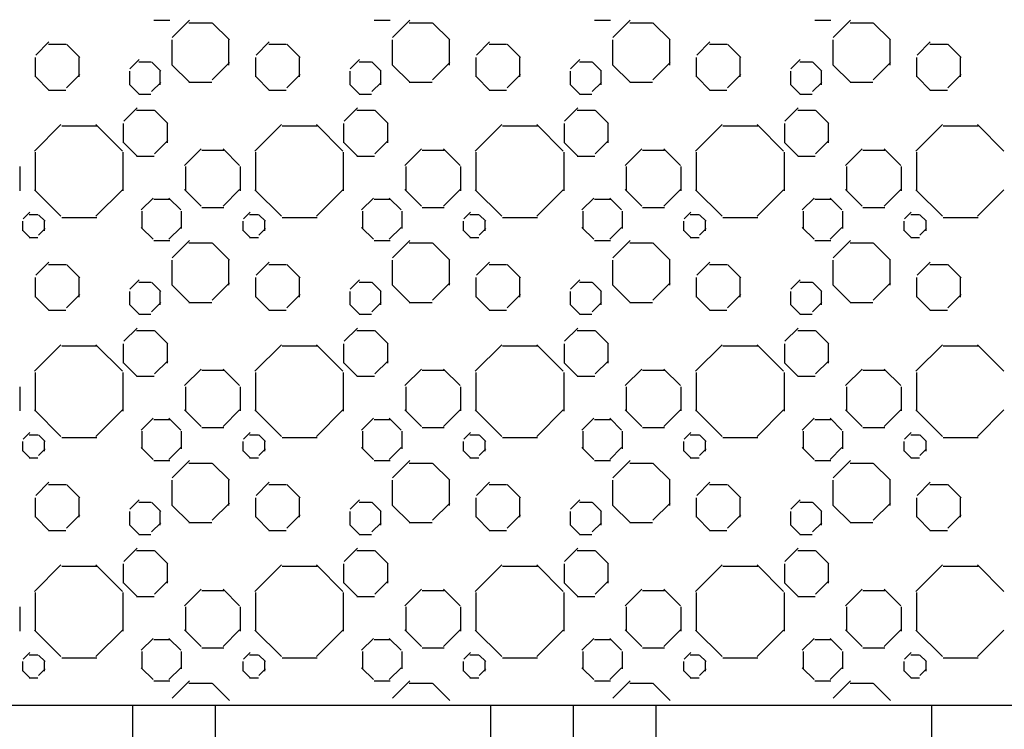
# Model space of a CAD drawing. Header units: inches. Extents: x 1837 to 2195, y 8687 to 9001.
# Tile 5 of 11: x 1931.68 to 1942.85, y 8807.4 to 8815.46. Entities that reach past the tile are written whole.
import ezdxf

# ---------------------------------------------------------------- set-up
doc = ezdxf.new("R2010")
doc.units = ezdxf.units.IN
doc.header["$MEASUREMENT"] = 0
for name, color, linetype in [('S-DETL-LW07-PATT', 2, 'CONTINUOUS'), ('S-DETL-LW20', 1, 'CONTINUOUS'), ('S-DETL-PATT', 15, 'CONTINUOUS')]:
    doc.layers.add(name, color=color, linetype=linetype)

msp = doc.modelspace()

# ---------------------------------------------------------------- hatches: boundary and pattern name
at = {"layer": 'S-DETL-PATT'}
h = msp.add_hatch(dxfattribs=at)
h.set_pattern_fill('EARTH', color=256, scale=10, style=0)
h.set_pattern_definition([(0, (6821.7125, 1134.5486), (2.5, 2.5), [2.5, -2.5]), (0, (6821.7125, 1135.486), (2.5, 2.5), [2.5, -2.5]), (0, (6821.7125, 1136.4236), (2.5, 2.5), [2.5, -2.5]), (90, (6822.025, 1136.736), (-2.5, 2.5), [2.5, -2.5]), (90, (6822.9625, 1136.736), (-2.5, 2.5), [2.5, -2.5]), (90, (6823.9, 1136.736), (-2.5, 2.5), [2.5, -2.5])])
h.paths.add_polyline_path([(2013.584, 8824.273), (1946.057, 8824.273), (1945.12, 8807.672), (1932.31, 8807.672), (1932.31, 8775.576), (2007.31, 8775.576)])
h.paths.add_polyline_path([(1982.146, 8773.513), (1982.146, 8776.334), (1984.682, 8776.334), (1984.682, 8773.513)], flags=9)

# ---------------------------------------------------------------- linework, layer by layer
at = {"layer": 'S-DETL-LW07-PATT'}
for p, q in [((1933.203, 8815.45), (1933.382, 8815.45)), ((1933.41, 8815.253), (1933.606, 8815.449)), ((1933.601, 8815.422), (1933.859, 8815.422)), ((1934.06, 8815.226), (1933.864, 8815.422)), ((1935.703, 8815.45), (1935.882, 8815.45)), ((1935.91, 8815.253), (1936.106, 8815.449)), ((1936.101, 8815.422), (1936.359, 8815.422)), ((1936.56, 8815.226), (1936.364, 8815.422)), ((1938.203, 8815.45), (1938.382, 8815.45)), ((1938.41, 8815.253), (1938.606, 8815.449)), ((1938.601, 8815.422), (1938.859, 8815.422)), ((1939.06, 8815.226), (1938.864, 8815.422)), ((1940.703, 8815.45), (1940.882, 8815.45)), ((1940.91, 8815.253), (1941.106, 8815.449)), ((1941.101, 8815.422), (1941.359, 8815.422)), ((1941.56, 8815.226), (1941.364, 8815.422)), ((1931.862, 8815.054), (1932.012, 8815.204)), ((1932.007, 8815.177), (1932.205, 8815.177)), ((1932.362, 8815.026), (1932.211, 8815.177)), ((1933.405, 8815.226), (1933.405, 8814.941)), ((1934.055, 8814.941), (1934.055, 8815.226)), ((1934.362, 8815.054), (1934.512, 8815.204)), ((1934.507, 8815.177), (1934.705, 8815.177)), ((1934.862, 8815.026), (1934.711, 8815.177)), ((1935.905, 8815.226), (1935.905, 8814.941)), ((1936.555, 8814.941), (1936.555, 8815.226)), ((1936.862, 8815.054), (1937.012, 8815.204)), ((1937.007, 8815.177), (1937.205, 8815.177)), ((1937.362, 8815.026), (1937.211, 8815.177)), ((1938.405, 8815.226), (1938.405, 8814.941)), ((1939.055, 8814.941), (1939.055, 8815.226)), ((1939.362, 8815.054), (1939.512, 8815.204)), ((1939.507, 8815.177), (1939.705, 8815.177)), ((1939.862, 8815.026), (1939.711, 8815.177)), ((1940.905, 8815.226), (1940.905, 8814.941)), ((1941.555, 8814.941), (1941.555, 8815.226)), ((1941.862, 8815.054), (1942.012, 8815.204)), ((1942.007, 8815.177), (1942.205, 8815.177)), ((1942.362, 8815.026), (1942.211, 8815.177)), ((1931.856, 8815.027), (1931.856, 8814.807)), ((1932.356, 8814.807), (1932.356, 8815.027)), ((1932.931, 8814.898), (1933.037, 8815.003)), ((1933.031, 8814.976), (1933.17, 8814.976)), ((1933.281, 8814.87), (1933.175, 8814.976)), ((1933.864, 8814.772), (1934.06, 8814.968)), ((1934.356, 8815.027), (1934.356, 8814.807)), ((1934.856, 8814.807), (1934.856, 8815.027)), ((1935.431, 8814.898), (1935.537, 8815.003)), ((1935.531, 8814.976), (1935.67, 8814.976)), ((1935.781, 8814.87), (1935.675, 8814.976)), ((1936.364, 8814.772), (1936.56, 8814.968)), ((1936.856, 8815.027), (1936.856, 8814.807)), ((1937.356, 8814.807), (1937.356, 8815.027)), ((1937.931, 8814.898), (1938.037, 8815.003)), ((1938.031, 8814.976), (1938.17, 8814.976)), ((1938.281, 8814.87), (1938.175, 8814.976)), ((1938.864, 8814.772), (1939.06, 8814.968)), ((1939.356, 8815.027), (1939.356, 8814.807)), ((1939.856, 8814.807), (1939.856, 8815.027)), ((1940.431, 8814.898), (1940.537, 8815.003)), ((1940.531, 8814.976), (1940.67, 8814.976)), ((1940.781, 8814.87), (1940.675, 8814.976)), ((1941.364, 8814.772), (1941.56, 8814.968)), ((1941.856, 8815.027), (1941.856, 8814.807)), ((1942.356, 8814.807), (1942.356, 8815.027)), ((1932.926, 8814.871), (1932.926, 8814.717)), ((1933.276, 8814.717), (1933.276, 8814.871)), ((1933.606, 8814.745), (1933.41, 8814.941)), ((1935.426, 8814.871), (1935.426, 8814.717)), ((1935.776, 8814.717), (1935.776, 8814.871)), ((1936.106, 8814.745), (1935.91, 8814.941)), ((1937.926, 8814.871), (1937.926, 8814.717)), ((1938.276, 8814.717), (1938.276, 8814.871)), ((1938.606, 8814.745), (1938.41, 8814.941)), ((1940.426, 8814.871), (1940.426, 8814.717)), ((1940.776, 8814.717), (1940.776, 8814.871)), ((1941.106, 8814.745), (1940.91, 8814.941)), ((1932.012, 8814.656), (1931.862, 8814.807)), ((1932.211, 8814.684), (1932.362, 8814.834)), ((1933.175, 8814.639), (1933.281, 8814.744)), ((1933.601, 8814.745), (1933.859, 8814.745)), ((1934.512, 8814.656), (1934.362, 8814.807)), ((1934.711, 8814.684), (1934.862, 8814.834)), ((1935.675, 8814.639), (1935.781, 8814.744)), ((1936.101, 8814.745), (1936.359, 8814.745)), ((1937.012, 8814.656), (1936.862, 8814.807)), ((1937.211, 8814.684), (1937.362, 8814.834)), ((1938.175, 8814.639), (1938.281, 8814.744)), ((1938.601, 8814.745), (1938.859, 8814.745)), ((1939.512, 8814.656), (1939.362, 8814.807)), ((1939.711, 8814.684), (1939.862, 8814.834)), ((1940.675, 8814.639), (1940.781, 8814.744)), ((1941.101, 8814.745), (1941.359, 8814.745)), ((1942.012, 8814.656), (1941.862, 8814.807)), ((1942.211, 8814.684), (1942.362, 8814.834)), ((1932.007, 8814.657), (1932.205, 8814.657)), ((1933.037, 8814.611), (1932.931, 8814.717)), ((1934.507, 8814.657), (1934.705, 8814.657)), ((1935.537, 8814.611), (1935.431, 8814.717)), ((1937.007, 8814.657), (1937.205, 8814.657)), ((1938.037, 8814.611), (1937.931, 8814.717)), ((1939.507, 8814.657), (1939.705, 8814.657)), ((1940.537, 8814.611), (1940.431, 8814.717)), ((1942.007, 8814.657), (1942.205, 8814.657)), ((1933.031, 8814.612), (1933.17, 8814.612)), ((1935.531, 8814.612), (1935.67, 8814.612)), ((1938.031, 8814.612), (1938.17, 8814.612)), ((1940.531, 8814.612), (1940.67, 8814.612)), ((1932.862, 8814.304), (1933.012, 8814.454)), ((1933.007, 8814.427), (1933.205, 8814.427)), ((1933.362, 8814.276), (1933.211, 8814.427)), ((1935.362, 8814.304), (1935.512, 8814.454)), ((1935.507, 8814.427), (1935.705, 8814.427)), ((1935.862, 8814.276), (1935.711, 8814.427)), ((1937.862, 8814.304), (1938.012, 8814.454)), ((1938.007, 8814.427), (1938.205, 8814.427)), ((1938.362, 8814.276), (1938.211, 8814.427)), ((1940.362, 8814.304), (1940.512, 8814.454)), ((1940.507, 8814.427), (1940.705, 8814.427)), ((1940.862, 8814.276), (1940.711, 8814.427)), ((1931.847, 8813.964), (1932.149, 8814.265)), ((1932.157, 8814.252), (1932.554, 8814.252)), ((1932.847, 8813.964), (1932.546, 8814.265)), ((1932.856, 8814.277), (1932.856, 8814.057)), ((1933.356, 8814.057), (1933.356, 8814.277)), ((1934.347, 8813.964), (1934.649, 8814.265)), ((1934.657, 8814.252), (1935.054, 8814.252)), ((1935.347, 8813.964), (1935.046, 8814.265)), ((1935.356, 8814.277), (1935.356, 8814.057)), ((1935.856, 8814.057), (1935.856, 8814.277)), ((1936.847, 8813.964), (1937.149, 8814.265)), ((1937.157, 8814.252), (1937.554, 8814.252)), ((1937.847, 8813.964), (1937.546, 8814.265)), ((1937.856, 8814.277), (1937.856, 8814.057)), ((1938.356, 8814.057), (1938.356, 8814.277)), ((1939.347, 8813.964), (1939.649, 8814.265)), ((1939.657, 8814.252), (1940.054, 8814.252)), ((1940.347, 8813.964), (1940.046, 8814.265)), ((1940.356, 8814.277), (1940.356, 8814.057)), ((1940.856, 8814.057), (1940.856, 8814.277)), ((1941.847, 8813.964), (1942.149, 8814.265)), ((1942.157, 8814.252), (1942.554, 8814.252)), ((1942.847, 8813.964), (1942.546, 8814.265)), ((1933.211, 8813.934), (1933.362, 8814.084)), ((1935.711, 8813.934), (1935.862, 8814.084)), ((1938.211, 8813.934), (1938.362, 8814.084)), ((1940.711, 8813.934), (1940.862, 8814.084)), ((1931.856, 8813.951), (1931.856, 8813.512)), ((1932.856, 8813.512), (1932.856, 8813.951)), ((1933.012, 8813.906), (1932.862, 8814.057)), ((1933.551, 8813.801), (1933.74, 8813.989)), ((1933.748, 8813.976), (1933.996, 8813.976)), ((1934.176, 8813.801), (1933.988, 8813.989)), ((1934.356, 8813.951), (1934.356, 8813.512)), ((1935.356, 8813.512), (1935.356, 8813.951)), ((1935.512, 8813.906), (1935.362, 8814.057)), ((1936.051, 8813.801), (1936.24, 8813.989)), ((1936.248, 8813.976), (1936.496, 8813.976)), ((1936.676, 8813.801), (1936.488, 8813.989)), ((1936.856, 8813.951), (1936.856, 8813.512)), ((1937.856, 8813.512), (1937.856, 8813.951)), ((1938.012, 8813.906), (1937.862, 8814.057)), ((1938.551, 8813.801), (1938.74, 8813.989)), ((1938.748, 8813.976), (1938.996, 8813.976)), ((1939.176, 8813.801), (1938.988, 8813.989)), ((1939.356, 8813.951), (1939.356, 8813.512)), ((1940.356, 8813.512), (1940.356, 8813.951)), ((1940.512, 8813.906), (1940.362, 8814.057)), ((1941.051, 8813.801), (1941.24, 8813.989)), ((1941.248, 8813.976), (1941.496, 8813.976)), ((1941.676, 8813.801), (1941.488, 8813.989)), ((1941.856, 8813.951), (1941.856, 8813.512)), ((1933.007, 8813.907), (1933.205, 8813.907)), ((1935.507, 8813.907), (1935.705, 8813.907)), ((1938.007, 8813.907), (1938.205, 8813.907)), ((1940.507, 8813.907), (1940.705, 8813.907)), ((1931.685, 8813.514), (1931.685, 8813.788)), ((1933.56, 8813.788), (1933.56, 8813.514)), ((1934.185, 8813.514), (1934.185, 8813.788)), ((1936.06, 8813.788), (1936.06, 8813.514)), ((1936.685, 8813.514), (1936.685, 8813.788)), ((1938.56, 8813.788), (1938.56, 8813.514)), ((1939.185, 8813.514), (1939.185, 8813.788)), ((1941.06, 8813.788), (1941.06, 8813.514)), ((1941.685, 8813.514), (1941.685, 8813.788)), ((1932.149, 8813.224), (1931.847, 8813.525)), ((1932.546, 8813.224), (1932.847, 8813.525)), ((1933.74, 8813.338), (1933.551, 8813.527)), ((1933.988, 8813.338), (1934.176, 8813.527)), ((1934.649, 8813.224), (1934.347, 8813.525)), ((1935.046, 8813.224), (1935.347, 8813.525)), ((1936.24, 8813.338), (1936.051, 8813.527)), ((1936.488, 8813.338), (1936.676, 8813.527)), ((1937.149, 8813.224), (1936.847, 8813.525)), ((1937.546, 8813.224), (1937.847, 8813.525)), ((1938.74, 8813.338), (1938.551, 8813.527)), ((1938.988, 8813.338), (1939.176, 8813.527)), ((1939.649, 8813.224), (1939.347, 8813.525)), ((1940.046, 8813.224), (1940.347, 8813.525)), ((1941.24, 8813.338), (1941.051, 8813.527)), ((1941.488, 8813.338), (1941.676, 8813.527)), ((1942.149, 8813.224), (1941.847, 8813.525)), ((1942.546, 8813.224), (1942.847, 8813.525)), ((1933.059, 8813.296), (1933.195, 8813.431)), ((1933.203, 8813.418), (1933.382, 8813.418)), ((1933.509, 8813.296), (1933.374, 8813.431)), ((1935.559, 8813.296), (1935.695, 8813.431)), ((1935.703, 8813.418), (1935.882, 8813.418)), ((1936.009, 8813.296), (1935.874, 8813.431)), ((1938.059, 8813.296), (1938.195, 8813.431)), ((1938.203, 8813.418), (1938.382, 8813.418)), ((1938.509, 8813.296), (1938.374, 8813.431)), ((1940.559, 8813.296), (1940.695, 8813.431)), ((1940.703, 8813.418), (1940.882, 8813.418)), ((1941.009, 8813.296), (1940.874, 8813.431)), ((1933.068, 8813.282), (1933.068, 8813.085)), ((1933.518, 8813.085), (1933.518, 8813.282)), ((1933.748, 8813.325), (1933.996, 8813.325)), ((1935.568, 8813.282), (1935.568, 8813.085)), ((1936.018, 8813.085), (1936.018, 8813.282)), ((1936.248, 8813.325), (1936.496, 8813.325)), ((1938.068, 8813.282), (1938.068, 8813.085)), ((1938.518, 8813.085), (1938.518, 8813.282)), ((1938.748, 8813.325), (1938.996, 8813.325)), ((1940.568, 8813.282), (1940.568, 8813.085)), ((1941.018, 8813.085), (1941.018, 8813.282)), ((1941.248, 8813.325), (1941.496, 8813.325)), ((1931.713, 8813.167), (1931.713, 8813.058)), ((1931.719, 8813.194), (1931.794, 8813.27)), ((1931.789, 8813.243), (1931.888, 8813.243)), ((1931.969, 8813.167), (1931.893, 8813.242)), ((1931.963, 8813.058), (1931.963, 8813.167)), ((1932.157, 8813.211), (1932.554, 8813.211)), ((1934.213, 8813.167), (1934.213, 8813.058)), ((1934.219, 8813.194), (1934.294, 8813.27)), ((1934.289, 8813.243), (1934.388, 8813.243)), ((1934.469, 8813.167), (1934.393, 8813.242)), ((1934.463, 8813.058), (1934.463, 8813.167)), ((1934.657, 8813.211), (1935.054, 8813.211)), ((1936.713, 8813.167), (1936.713, 8813.058)), ((1936.719, 8813.194), (1936.794, 8813.27)), ((1936.789, 8813.243), (1936.888, 8813.243)), ((1936.969, 8813.167), (1936.893, 8813.242)), ((1936.963, 8813.058), (1936.963, 8813.167)), ((1937.157, 8813.211), (1937.554, 8813.211)), ((1939.213, 8813.167), (1939.213, 8813.058)), ((1939.219, 8813.194), (1939.294, 8813.27)), ((1939.289, 8813.243), (1939.388, 8813.243)), ((1939.469, 8813.167), (1939.393, 8813.242)), ((1939.463, 8813.058), (1939.463, 8813.167)), ((1939.657, 8813.211), (1940.054, 8813.211)), ((1941.713, 8813.167), (1941.713, 8813.058)), ((1941.719, 8813.194), (1941.794, 8813.27)), ((1941.789, 8813.243), (1941.888, 8813.243)), ((1941.969, 8813.167), (1941.893, 8813.242)), ((1941.963, 8813.058), (1941.963, 8813.167)), ((1942.157, 8813.211), (1942.554, 8813.211)), ((1931.794, 8812.982), (1931.719, 8813.057)), ((1931.893, 8813.009), (1931.969, 8813.085)), ((1933.195, 8812.963), (1933.059, 8813.098)), ((1933.374, 8812.963), (1933.509, 8813.098)), ((1934.294, 8812.982), (1934.219, 8813.057)), ((1934.393, 8813.009), (1934.469, 8813.085)), ((1935.695, 8812.963), (1935.559, 8813.098)), ((1935.874, 8812.963), (1936.009, 8813.098)), ((1936.794, 8812.982), (1936.719, 8813.057)), ((1936.893, 8813.009), (1936.969, 8813.085)), ((1938.195, 8812.963), (1938.059, 8813.098)), ((1938.374, 8812.963), (1938.509, 8813.098)), ((1939.294, 8812.982), (1939.219, 8813.057)), ((1939.393, 8813.009), (1939.469, 8813.085)), ((1940.695, 8812.963), (1940.559, 8813.098)), ((1940.874, 8812.963), (1941.009, 8813.098)), ((1941.794, 8812.982), (1941.719, 8813.057)), ((1941.893, 8813.009), (1941.969, 8813.085)), ((1931.789, 8812.982), (1931.888, 8812.982)), ((1933.203, 8812.95), (1933.382, 8812.95)), ((1933.41, 8812.753), (1933.606, 8812.949)), ((1934.289, 8812.982), (1934.388, 8812.982)), ((1935.703, 8812.95), (1935.882, 8812.95)), ((1935.91, 8812.753), (1936.106, 8812.949)), ((1936.789, 8812.982), (1936.888, 8812.982)), ((1938.203, 8812.95), (1938.382, 8812.95)), ((1938.41, 8812.753), (1938.606, 8812.949)), ((1939.289, 8812.982), (1939.388, 8812.982)), ((1940.703, 8812.95), (1940.882, 8812.95)), ((1940.91, 8812.753), (1941.106, 8812.949)), ((1941.789, 8812.982), (1941.888, 8812.982)), ((1933.601, 8812.922), (1933.859, 8812.922)), ((1934.06, 8812.726), (1933.864, 8812.922)), ((1936.101, 8812.922), (1936.359, 8812.922)), ((1936.56, 8812.726), (1936.364, 8812.922)), ((1938.601, 8812.922), (1938.859, 8812.922)), ((1939.06, 8812.726), (1938.864, 8812.922)), ((1941.101, 8812.922), (1941.359, 8812.922)), ((1941.56, 8812.726), (1941.364, 8812.922)), ((1933.405, 8812.726), (1933.405, 8812.441)), ((1934.055, 8812.441), (1934.055, 8812.726)), ((1935.905, 8812.726), (1935.905, 8812.441)), ((1936.555, 8812.441), (1936.555, 8812.726)), ((1938.405, 8812.726), (1938.405, 8812.441)), ((1939.055, 8812.441), (1939.055, 8812.726)), ((1940.905, 8812.726), (1940.905, 8812.441)), ((1941.555, 8812.441), (1941.555, 8812.726)), ((1931.862, 8812.554), (1932.012, 8812.704)), ((1932.007, 8812.677), (1932.205, 8812.677)), ((1932.362, 8812.526), (1932.211, 8812.677)), ((1934.362, 8812.554), (1934.512, 8812.704)), ((1934.507, 8812.677), (1934.705, 8812.677)), ((1934.862, 8812.526), (1934.711, 8812.677)), ((1936.862, 8812.554), (1937.012, 8812.704)), ((1937.007, 8812.677), (1937.205, 8812.677)), ((1937.362, 8812.526), (1937.211, 8812.677)), ((1939.362, 8812.554), (1939.512, 8812.704)), ((1939.507, 8812.677), (1939.705, 8812.677)), ((1939.862, 8812.526), (1939.711, 8812.677)), ((1941.862, 8812.554), (1942.012, 8812.704)), ((1942.007, 8812.677), (1942.205, 8812.677)), ((1942.362, 8812.526), (1942.211, 8812.677)), ((1931.856, 8812.527), (1931.856, 8812.307)), ((1932.356, 8812.307), (1932.356, 8812.527)), ((1932.931, 8812.398), (1933.037, 8812.503)), ((1934.356, 8812.527), (1934.356, 8812.307)), ((1934.856, 8812.307), (1934.856, 8812.527)), ((1935.431, 8812.398), (1935.537, 8812.503)), ((1936.856, 8812.527), (1936.856, 8812.307)), ((1937.356, 8812.307), (1937.356, 8812.527)), ((1937.931, 8812.398), (1938.037, 8812.503)), ((1939.356, 8812.527), (1939.356, 8812.307)), ((1939.856, 8812.307), (1939.856, 8812.527)), ((1940.431, 8812.398), (1940.537, 8812.503)), ((1941.856, 8812.527), (1941.856, 8812.307)), ((1942.356, 8812.307), (1942.356, 8812.527)), ((1933.031, 8812.476), (1933.17, 8812.476)), ((1933.281, 8812.37), (1933.175, 8812.476)), ((1933.606, 8812.245), (1933.41, 8812.441)), ((1933.864, 8812.272), (1934.06, 8812.468)), ((1935.531, 8812.476), (1935.67, 8812.476)), ((1935.781, 8812.37), (1935.675, 8812.476)), ((1936.106, 8812.245), (1935.91, 8812.441)), ((1936.364, 8812.272), (1936.56, 8812.468)), ((1938.031, 8812.476), (1938.17, 8812.476)), ((1938.281, 8812.37), (1938.175, 8812.476)), ((1938.606, 8812.245), (1938.41, 8812.441)), ((1938.864, 8812.272), (1939.06, 8812.468)), ((1940.531, 8812.476), (1940.67, 8812.476)), ((1940.781, 8812.37), (1940.675, 8812.476)), ((1941.106, 8812.245), (1940.91, 8812.441)), ((1941.364, 8812.272), (1941.56, 8812.468)), ((1932.012, 8812.156), (1931.862, 8812.307)), ((1932.211, 8812.184), (1932.362, 8812.334)), ((1932.926, 8812.371), (1932.926, 8812.217)), ((1933.276, 8812.217), (1933.276, 8812.371)), ((1934.512, 8812.156), (1934.362, 8812.307)), ((1934.711, 8812.184), (1934.862, 8812.334)), ((1935.426, 8812.371), (1935.426, 8812.217)), ((1935.776, 8812.217), (1935.776, 8812.371)), ((1937.012, 8812.156), (1936.862, 8812.307)), ((1937.211, 8812.184), (1937.362, 8812.334)), ((1937.926, 8812.371), (1937.926, 8812.217)), ((1938.276, 8812.217), (1938.276, 8812.371)), ((1939.512, 8812.156), (1939.362, 8812.307)), ((1939.711, 8812.184), (1939.862, 8812.334)), ((1940.426, 8812.371), (1940.426, 8812.217)), ((1940.776, 8812.217), (1940.776, 8812.371)), ((1942.012, 8812.156), (1941.862, 8812.307)), ((1942.211, 8812.184), (1942.362, 8812.334)), ((1933.037, 8812.111), (1932.931, 8812.217)), ((1933.175, 8812.139), (1933.281, 8812.244)), ((1933.601, 8812.245), (1933.859, 8812.245)), ((1935.537, 8812.111), (1935.431, 8812.217)), ((1935.675, 8812.139), (1935.781, 8812.244)), ((1936.101, 8812.245), (1936.359, 8812.245)), ((1938.037, 8812.111), (1937.931, 8812.217)), ((1938.175, 8812.139), (1938.281, 8812.244)), ((1938.601, 8812.245), (1938.859, 8812.245)), ((1940.537, 8812.111), (1940.431, 8812.217)), ((1940.675, 8812.139), (1940.781, 8812.244)), ((1941.101, 8812.245), (1941.359, 8812.245)), ((1932.007, 8812.157), (1932.205, 8812.157)), ((1933.031, 8812.112), (1933.17, 8812.112)), ((1934.507, 8812.157), (1934.705, 8812.157)), ((1935.531, 8812.112), (1935.67, 8812.112)), ((1937.007, 8812.157), (1937.205, 8812.157)), ((1938.031, 8812.112), (1938.17, 8812.112)), ((1939.507, 8812.157), (1939.705, 8812.157)), ((1940.531, 8812.112), (1940.67, 8812.112)), ((1942.007, 8812.157), (1942.205, 8812.157)), ((1932.862, 8811.804), (1933.012, 8811.954)), ((1935.362, 8811.804), (1935.512, 8811.954)), ((1937.862, 8811.804), (1938.012, 8811.954)), ((1940.362, 8811.804), (1940.512, 8811.954)), ((1933.007, 8811.927), (1933.205, 8811.927)), ((1933.362, 8811.776), (1933.211, 8811.927)), ((1935.507, 8811.927), (1935.705, 8811.927)), ((1935.862, 8811.776), (1935.711, 8811.927)), ((1938.007, 8811.927), (1938.205, 8811.927)), ((1938.362, 8811.776), (1938.211, 8811.927)), ((1940.507, 8811.927), (1940.705, 8811.927)), ((1940.862, 8811.776), (1940.711, 8811.927)), ((1931.847, 8811.464), (1932.149, 8811.765)), ((1932.157, 8811.752), (1932.554, 8811.752)), ((1932.847, 8811.464), (1932.546, 8811.765)), ((1932.856, 8811.777), (1932.856, 8811.557)), ((1933.356, 8811.557), (1933.356, 8811.777)), ((1934.347, 8811.464), (1934.649, 8811.765)), ((1934.657, 8811.752), (1935.054, 8811.752)), ((1935.347, 8811.464), (1935.046, 8811.765)), ((1935.356, 8811.777), (1935.356, 8811.557)), ((1935.856, 8811.557), (1935.856, 8811.777)), ((1936.847, 8811.464), (1937.149, 8811.765)), ((1937.157, 8811.752), (1937.554, 8811.752)), ((1937.847, 8811.464), (1937.546, 8811.765)), ((1937.856, 8811.777), (1937.856, 8811.557)), ((1938.356, 8811.557), (1938.356, 8811.777)), ((1939.347, 8811.464), (1939.649, 8811.765)), ((1939.657, 8811.752), (1940.054, 8811.752)), ((1940.347, 8811.464), (1940.046, 8811.765)), ((1940.356, 8811.777), (1940.356, 8811.557)), ((1940.856, 8811.557), (1940.856, 8811.777)), ((1941.847, 8811.464), (1942.149, 8811.765)), ((1942.157, 8811.752), (1942.554, 8811.752)), ((1942.847, 8811.464), (1942.546, 8811.765)), ((1933.012, 8811.406), (1932.862, 8811.557)), ((1933.211, 8811.434), (1933.362, 8811.584)), ((1933.551, 8811.301), (1933.74, 8811.489)), ((1934.176, 8811.301), (1933.988, 8811.489)), ((1935.512, 8811.406), (1935.362, 8811.557)), ((1935.711, 8811.434), (1935.862, 8811.584)), ((1936.051, 8811.301), (1936.24, 8811.489)), ((1936.676, 8811.301), (1936.488, 8811.489)), ((1938.012, 8811.406), (1937.862, 8811.557)), ((1938.211, 8811.434), (1938.362, 8811.584)), ((1938.551, 8811.301), (1938.74, 8811.489)), ((1939.176, 8811.301), (1938.988, 8811.489)), ((1940.512, 8811.406), (1940.362, 8811.557)), ((1940.711, 8811.434), (1940.862, 8811.584)), ((1941.051, 8811.301), (1941.24, 8811.489)), ((1941.676, 8811.301), (1941.488, 8811.489)), ((1931.856, 8811.451), (1931.856, 8811.012)), ((1932.856, 8811.012), (1932.856, 8811.451)), ((1933.007, 8811.407), (1933.205, 8811.407)), ((1933.748, 8811.476), (1933.996, 8811.476)), ((1934.356, 8811.451), (1934.356, 8811.012)), ((1935.356, 8811.012), (1935.356, 8811.451)), ((1935.507, 8811.407), (1935.705, 8811.407)), ((1936.248, 8811.476), (1936.496, 8811.476)), ((1936.856, 8811.451), (1936.856, 8811.012)), ((1937.856, 8811.012), (1937.856, 8811.451)), ((1938.007, 8811.407), (1938.205, 8811.407)), ((1938.748, 8811.476), (1938.996, 8811.476)), ((1939.356, 8811.451), (1939.356, 8811.012)), ((1940.356, 8811.012), (1940.356, 8811.451)), ((1940.507, 8811.407), (1940.705, 8811.407)), ((1941.248, 8811.476), (1941.496, 8811.476)), ((1941.856, 8811.451), (1941.856, 8811.012)), ((1931.685, 8811.014), (1931.685, 8811.288)), ((1933.56, 8811.288), (1933.56, 8811.014)), ((1934.185, 8811.014), (1934.185, 8811.288)), ((1936.06, 8811.288), (1936.06, 8811.014)), ((1936.685, 8811.014), (1936.685, 8811.288)), ((1938.56, 8811.288), (1938.56, 8811.014)), ((1939.185, 8811.014), (1939.185, 8811.288)), ((1941.06, 8811.288), (1941.06, 8811.014)), ((1941.685, 8811.014), (1941.685, 8811.288)), ((1932.149, 8810.724), (1931.847, 8811.025)), ((1932.546, 8810.724), (1932.847, 8811.025)), ((1933.059, 8810.796), (1933.195, 8810.931)), ((1933.509, 8810.796), (1933.374, 8810.931)), ((1933.74, 8810.838), (1933.551, 8811.027)), ((1933.988, 8810.838), (1934.176, 8811.027)), ((1934.649, 8810.724), (1934.347, 8811.025)), ((1935.046, 8810.724), (1935.347, 8811.025)), ((1935.559, 8810.796), (1935.695, 8810.931)), ((1936.009, 8810.796), (1935.874, 8810.931)), ((1936.24, 8810.838), (1936.051, 8811.027)), ((1936.488, 8810.838), (1936.676, 8811.027)), ((1937.149, 8810.724), (1936.847, 8811.025)), ((1937.546, 8810.724), (1937.847, 8811.025)), ((1938.059, 8810.796), (1938.195, 8810.931)), ((1938.509, 8810.796), (1938.374, 8810.931)), ((1938.74, 8810.838), (1938.551, 8811.027)), ((1938.988, 8810.838), (1939.176, 8811.027)), ((1939.649, 8810.724), (1939.347, 8811.025)), ((1940.046, 8810.724), (1940.347, 8811.025)), ((1940.559, 8810.796), (1940.695, 8810.931)), ((1941.009, 8810.796), (1940.874, 8810.931)), ((1941.24, 8810.838), (1941.051, 8811.027)), ((1941.488, 8810.838), (1941.676, 8811.027)), ((1942.149, 8810.724), (1941.847, 8811.025)), ((1942.546, 8810.724), (1942.847, 8811.025)), ((1933.203, 8810.918), (1933.382, 8810.918)), ((1933.748, 8810.825), (1933.996, 8810.825)), ((1935.703, 8810.918), (1935.882, 8810.918)), ((1936.248, 8810.825), (1936.496, 8810.825)), ((1938.203, 8810.918), (1938.382, 8810.918)), ((1938.748, 8810.825), (1938.996, 8810.825)), ((1940.703, 8810.918), (1940.882, 8810.918)), ((1941.248, 8810.825), (1941.496, 8810.825)), ((1931.719, 8810.694), (1931.794, 8810.77)), ((1931.789, 8810.743), (1931.888, 8810.743)), ((1931.969, 8810.667), (1931.893, 8810.742)), ((1932.157, 8810.711), (1932.554, 8810.711)), ((1933.068, 8810.782), (1933.068, 8810.585)), ((1933.518, 8810.585), (1933.518, 8810.782)), ((1934.219, 8810.694), (1934.294, 8810.77)), ((1934.289, 8810.743), (1934.388, 8810.743)), ((1934.469, 8810.667), (1934.393, 8810.742)), ((1934.657, 8810.711), (1935.054, 8810.711)), ((1935.568, 8810.782), (1935.568, 8810.585)), ((1936.018, 8810.585), (1936.018, 8810.782)), ((1936.719, 8810.694), (1936.794, 8810.77)), ((1936.789, 8810.743), (1936.888, 8810.743)), ((1936.969, 8810.667), (1936.893, 8810.742)), ((1937.157, 8810.711), (1937.554, 8810.711)), ((1938.068, 8810.782), (1938.068, 8810.585)), ((1938.518, 8810.585), (1938.518, 8810.782)), ((1939.219, 8810.694), (1939.294, 8810.77)), ((1939.289, 8810.743), (1939.388, 8810.743)), ((1939.469, 8810.667), (1939.393, 8810.742)), ((1939.657, 8810.711), (1940.054, 8810.711)), ((1940.568, 8810.782), (1940.568, 8810.585)), ((1941.018, 8810.585), (1941.018, 8810.782)), ((1941.719, 8810.694), (1941.794, 8810.77)), ((1941.789, 8810.743), (1941.888, 8810.743)), ((1941.969, 8810.667), (1941.893, 8810.742)), ((1942.157, 8810.711), (1942.554, 8810.711)), ((1931.713, 8810.667), (1931.713, 8810.558)), ((1931.963, 8810.558), (1931.963, 8810.667)), ((1933.195, 8810.463), (1933.059, 8810.598)), ((1933.374, 8810.463), (1933.509, 8810.598)), ((1934.213, 8810.667), (1934.213, 8810.558)), ((1934.463, 8810.558), (1934.463, 8810.667)), ((1935.695, 8810.463), (1935.559, 8810.598)), ((1935.874, 8810.463), (1936.009, 8810.598)), ((1936.713, 8810.667), (1936.713, 8810.558)), ((1936.963, 8810.558), (1936.963, 8810.667)), ((1938.195, 8810.463), (1938.059, 8810.598)), ((1938.374, 8810.463), (1938.509, 8810.598)), ((1939.213, 8810.667), (1939.213, 8810.558)), ((1939.463, 8810.558), (1939.463, 8810.667)), ((1940.695, 8810.463), (1940.559, 8810.598)), ((1940.874, 8810.463), (1941.009, 8810.598)), ((1941.713, 8810.667), (1941.713, 8810.558)), ((1941.963, 8810.558), (1941.963, 8810.667)), ((1931.794, 8810.482), (1931.719, 8810.557)), ((1931.789, 8810.482), (1931.888, 8810.482)), ((1931.893, 8810.509), (1931.969, 8810.585)), ((1934.294, 8810.482), (1934.219, 8810.557)), ((1934.289, 8810.482), (1934.388, 8810.482)), ((1934.393, 8810.509), (1934.469, 8810.585)), ((1936.794, 8810.482), (1936.719, 8810.557)), ((1936.789, 8810.482), (1936.888, 8810.482)), ((1936.893, 8810.509), (1936.969, 8810.585)), ((1939.294, 8810.482), (1939.219, 8810.557)), ((1939.289, 8810.482), (1939.388, 8810.482)), ((1939.393, 8810.509), (1939.469, 8810.585)), ((1941.794, 8810.482), (1941.719, 8810.557)), ((1941.789, 8810.482), (1941.888, 8810.482)), ((1941.893, 8810.509), (1941.969, 8810.585)), ((1933.203, 8810.45), (1933.382, 8810.45)), ((1933.41, 8810.253), (1933.606, 8810.449)), ((1933.601, 8810.422), (1933.859, 8810.422)), ((1934.06, 8810.226), (1933.864, 8810.422)), ((1935.703, 8810.45), (1935.882, 8810.45)), ((1935.91, 8810.253), (1936.106, 8810.449)), ((1936.101, 8810.422), (1936.359, 8810.422)), ((1936.56, 8810.226), (1936.364, 8810.422)), ((1938.203, 8810.45), (1938.382, 8810.45)), ((1938.41, 8810.253), (1938.606, 8810.449)), ((1938.601, 8810.422), (1938.859, 8810.422)), ((1939.06, 8810.226), (1938.864, 8810.422)), ((1940.703, 8810.45), (1940.882, 8810.45)), ((1940.91, 8810.253), (1941.106, 8810.449)), ((1941.101, 8810.422), (1941.359, 8810.422)), ((1941.56, 8810.226), (1941.364, 8810.422)), ((1931.862, 8810.054), (1932.012, 8810.204)), ((1932.007, 8810.177), (1932.205, 8810.177)), ((1932.362, 8810.026), (1932.211, 8810.177)), ((1933.405, 8810.226), (1933.405, 8809.941)), ((1934.055, 8809.941), (1934.055, 8810.226)), ((1934.362, 8810.054), (1934.512, 8810.204)), ((1934.507, 8810.177), (1934.705, 8810.177)), ((1934.862, 8810.026), (1934.711, 8810.177)), ((1935.905, 8810.226), (1935.905, 8809.941)), ((1936.555, 8809.941), (1936.555, 8810.226)), ((1936.862, 8810.054), (1937.012, 8810.204)), ((1937.007, 8810.177), (1937.205, 8810.177)), ((1937.362, 8810.026), (1937.211, 8810.177)), ((1938.405, 8810.226), (1938.405, 8809.941)), ((1939.055, 8809.941), (1939.055, 8810.226)), ((1939.362, 8810.054), (1939.512, 8810.204)), ((1939.507, 8810.177), (1939.705, 8810.177)), ((1939.862, 8810.026), (1939.711, 8810.177)), ((1940.905, 8810.226), (1940.905, 8809.941)), ((1941.555, 8809.941), (1941.555, 8810.226)), ((1941.862, 8810.054), (1942.012, 8810.204)), ((1942.007, 8810.177), (1942.205, 8810.177)), ((1942.362, 8810.026), (1942.211, 8810.177)), ((1931.856, 8810.027), (1931.856, 8809.807)), ((1932.356, 8809.807), (1932.356, 8810.027)), ((1932.931, 8809.898), (1933.037, 8810.003)), ((1933.031, 8809.976), (1933.17, 8809.976)), ((1933.281, 8809.87), (1933.175, 8809.976)), ((1933.606, 8809.745), (1933.41, 8809.941)), ((1933.864, 8809.772), (1934.06, 8809.968)), ((1934.356, 8810.027), (1934.356, 8809.807)), ((1934.856, 8809.807), (1934.856, 8810.027)), ((1935.431, 8809.898), (1935.537, 8810.003)), ((1935.531, 8809.976), (1935.67, 8809.976)), ((1935.781, 8809.87), (1935.675, 8809.976)), ((1936.106, 8809.745), (1935.91, 8809.941)), ((1936.364, 8809.772), (1936.56, 8809.968)), ((1936.856, 8810.027), (1936.856, 8809.807)), ((1937.356, 8809.807), (1937.356, 8810.027)), ((1937.931, 8809.898), (1938.037, 8810.003)), ((1938.031, 8809.976), (1938.17, 8809.976)), ((1938.281, 8809.87), (1938.175, 8809.976)), ((1938.606, 8809.745), (1938.41, 8809.941)), ((1938.864, 8809.772), (1939.06, 8809.968)), ((1939.356, 8810.027), (1939.356, 8809.807)), ((1939.856, 8809.807), (1939.856, 8810.027)), ((1940.431, 8809.898), (1940.537, 8810.003)), ((1940.531, 8809.976), (1940.67, 8809.976)), ((1940.781, 8809.87), (1940.675, 8809.976)), ((1941.106, 8809.745), (1940.91, 8809.941)), ((1941.364, 8809.772), (1941.56, 8809.968)), ((1941.856, 8810.027), (1941.856, 8809.807)), ((1942.356, 8809.807), (1942.356, 8810.027)), ((1932.211, 8809.684), (1932.362, 8809.834)), ((1932.926, 8809.871), (1932.926, 8809.717)), ((1933.276, 8809.717), (1933.276, 8809.871)), ((1934.711, 8809.684), (1934.862, 8809.834)), ((1935.426, 8809.871), (1935.426, 8809.717)), ((1935.776, 8809.717), (1935.776, 8809.871)), ((1937.211, 8809.684), (1937.362, 8809.834)), ((1937.926, 8809.871), (1937.926, 8809.717)), ((1938.276, 8809.717), (1938.276, 8809.871)), ((1939.711, 8809.684), (1939.862, 8809.834)), ((1940.426, 8809.871), (1940.426, 8809.717)), ((1940.776, 8809.717), (1940.776, 8809.871)), ((1942.211, 8809.684), (1942.362, 8809.834)), ((1932.012, 8809.656), (1931.862, 8809.807)), ((1933.037, 8809.611), (1932.931, 8809.717)), ((1933.175, 8809.639), (1933.281, 8809.744)), ((1933.601, 8809.745), (1933.859, 8809.745)), ((1934.512, 8809.656), (1934.362, 8809.807)), ((1935.537, 8809.611), (1935.431, 8809.717)), ((1935.675, 8809.639), (1935.781, 8809.744)), ((1936.101, 8809.745), (1936.359, 8809.745)), ((1937.012, 8809.656), (1936.862, 8809.807)), ((1938.037, 8809.611), (1937.931, 8809.717)), ((1938.175, 8809.639), (1938.281, 8809.744)), ((1938.601, 8809.745), (1938.859, 8809.745)), ((1939.512, 8809.656), (1939.362, 8809.807)), ((1940.537, 8809.611), (1940.431, 8809.717)), ((1940.675, 8809.639), (1940.781, 8809.744)), ((1941.101, 8809.745), (1941.359, 8809.745)), ((1942.012, 8809.656), (1941.862, 8809.807)), ((1932.007, 8809.657), (1932.205, 8809.657)), ((1933.031, 8809.612), (1933.17, 8809.612)), ((1934.507, 8809.657), (1934.705, 8809.657)), ((1935.531, 8809.612), (1935.67, 8809.612)), ((1937.007, 8809.657), (1937.205, 8809.657)), ((1938.031, 8809.612), (1938.17, 8809.612)), ((1939.507, 8809.657), (1939.705, 8809.657)), ((1940.531, 8809.612), (1940.67, 8809.612)), ((1942.007, 8809.657), (1942.205, 8809.657)), ((1932.862, 8809.304), (1933.012, 8809.454)), ((1933.007, 8809.427), (1933.205, 8809.427)), ((1933.362, 8809.276), (1933.211, 8809.427)), ((1935.362, 8809.304), (1935.512, 8809.454)), ((1935.507, 8809.427), (1935.705, 8809.427)), ((1935.862, 8809.276), (1935.711, 8809.427)), ((1937.862, 8809.304), (1938.012, 8809.454)), ((1938.007, 8809.427), (1938.205, 8809.427)), ((1938.362, 8809.276), (1938.211, 8809.427)), ((1940.362, 8809.304), (1940.512, 8809.454)), ((1940.507, 8809.427), (1940.705, 8809.427)), ((1940.862, 8809.276), (1940.711, 8809.427)), ((1931.847, 8808.964), (1932.149, 8809.265)), ((1932.847, 8808.964), (1932.546, 8809.265)), ((1932.856, 8809.277), (1932.856, 8809.057)), ((1933.356, 8809.057), (1933.356, 8809.277)), ((1934.347, 8808.964), (1934.649, 8809.265)), ((1935.347, 8808.964), (1935.046, 8809.265)), ((1935.356, 8809.277), (1935.356, 8809.057)), ((1935.856, 8809.057), (1935.856, 8809.277)), ((1936.847, 8808.964), (1937.149, 8809.265)), ((1937.847, 8808.964), (1937.546, 8809.265)), ((1937.856, 8809.277), (1937.856, 8809.057)), ((1938.356, 8809.057), (1938.356, 8809.277)), ((1939.347, 8808.964), (1939.649, 8809.265)), ((1940.347, 8808.964), (1940.046, 8809.265)), ((1940.356, 8809.277), (1940.356, 8809.057)), ((1940.856, 8809.057), (1940.856, 8809.277)), ((1941.847, 8808.964), (1942.149, 8809.265)), ((1942.847, 8808.964), (1942.546, 8809.265)), ((1932.157, 8809.252), (1932.554, 8809.252)), ((1934.657, 8809.252), (1935.054, 8809.252)), ((1937.157, 8809.252), (1937.554, 8809.252)), ((1939.657, 8809.252), (1940.054, 8809.252)), ((1942.157, 8809.252), (1942.554, 8809.252)), ((1933.012, 8808.906), (1932.862, 8809.057)), ((1933.211, 8808.934), (1933.362, 8809.084)), ((1935.512, 8808.906), (1935.362, 8809.057)), ((1935.711, 8808.934), (1935.862, 8809.084)), ((1938.012, 8808.906), (1937.862, 8809.057)), ((1938.211, 8808.934), (1938.362, 8809.084)), ((1940.512, 8808.906), (1940.362, 8809.057)), ((1940.711, 8808.934), (1940.862, 8809.084)), ((1931.856, 8808.951), (1931.856, 8808.512)), ((1932.856, 8808.512), (1932.856, 8808.951)), ((1933.551, 8808.801), (1933.74, 8808.989)), ((1933.748, 8808.976), (1933.996, 8808.976)), ((1934.176, 8808.801), (1933.988, 8808.989)), ((1934.356, 8808.951), (1934.356, 8808.512)), ((1935.356, 8808.512), (1935.356, 8808.951)), ((1936.051, 8808.801), (1936.24, 8808.989)), ((1936.248, 8808.976), (1936.496, 8808.976)), ((1936.676, 8808.801), (1936.488, 8808.989)), ((1936.856, 8808.951), (1936.856, 8808.512)), ((1937.856, 8808.512), (1937.856, 8808.951)), ((1938.551, 8808.801), (1938.74, 8808.989)), ((1938.748, 8808.976), (1938.996, 8808.976)), ((1939.176, 8808.801), (1938.988, 8808.989)), ((1939.356, 8808.951), (1939.356, 8808.512)), ((1940.356, 8808.512), (1940.356, 8808.951)), ((1941.051, 8808.801), (1941.24, 8808.989)), ((1941.248, 8808.976), (1941.496, 8808.976)), ((1941.676, 8808.801), (1941.488, 8808.989)), ((1941.856, 8808.951), (1941.856, 8808.512)), ((1933.007, 8808.907), (1933.205, 8808.907)), ((1935.507, 8808.907), (1935.705, 8808.907)), ((1938.007, 8808.907), (1938.205, 8808.907)), ((1940.507, 8808.907), (1940.705, 8808.907)), ((1931.685, 8808.514), (1931.685, 8808.788)), ((1933.56, 8808.788), (1933.56, 8808.514)), ((1934.185, 8808.514), (1934.185, 8808.788)), ((1936.06, 8808.788), (1936.06, 8808.514)), ((1936.685, 8808.514), (1936.685, 8808.788)), ((1938.56, 8808.788), (1938.56, 8808.514)), ((1939.185, 8808.514), (1939.185, 8808.788)), ((1941.06, 8808.788), (1941.06, 8808.514)), ((1941.685, 8808.514), (1941.685, 8808.788)), ((1932.149, 8808.224), (1931.847, 8808.525)), ((1932.546, 8808.224), (1932.847, 8808.525)), ((1933.74, 8808.338), (1933.551, 8808.527)), ((1933.988, 8808.338), (1934.176, 8808.527)), ((1934.649, 8808.224), (1934.347, 8808.525)), ((1935.046, 8808.224), (1935.347, 8808.525)), ((1936.24, 8808.338), (1936.051, 8808.527)), ((1936.488, 8808.338), (1936.676, 8808.527)), ((1937.149, 8808.224), (1936.847, 8808.525)), ((1937.546, 8808.224), (1937.847, 8808.525)), ((1938.74, 8808.338), (1938.551, 8808.527)), ((1938.988, 8808.338), (1939.176, 8808.527)), ((1939.649, 8808.224), (1939.347, 8808.525)), ((1940.046, 8808.224), (1940.347, 8808.525)), ((1941.24, 8808.338), (1941.051, 8808.527)), ((1941.488, 8808.338), (1941.676, 8808.527)), ((1942.149, 8808.224), (1941.847, 8808.525)), ((1942.546, 8808.224), (1942.847, 8808.525)), ((1933.059, 8808.296), (1933.195, 8808.431)), ((1933.203, 8808.418), (1933.382, 8808.418)), ((1933.509, 8808.296), (1933.374, 8808.431)), ((1935.559, 8808.296), (1935.695, 8808.431)), ((1935.703, 8808.418), (1935.882, 8808.418)), ((1936.009, 8808.296), (1935.874, 8808.431)), ((1938.059, 8808.296), (1938.195, 8808.431)), ((1938.203, 8808.418), (1938.382, 8808.418)), ((1938.509, 8808.296), (1938.374, 8808.431)), ((1940.559, 8808.296), (1940.695, 8808.431)), ((1940.703, 8808.418), (1940.882, 8808.418)), ((1941.009, 8808.296), (1940.874, 8808.431)), ((1931.719, 8808.194), (1931.794, 8808.27)), ((1933.068, 8808.282), (1933.068, 8808.085)), ((1933.518, 8808.085), (1933.518, 8808.282)), ((1933.748, 8808.325), (1933.996, 8808.325)), ((1934.219, 8808.194), (1934.294, 8808.27)), ((1935.568, 8808.282), (1935.568, 8808.085)), ((1936.018, 8808.085), (1936.018, 8808.282)), ((1936.248, 8808.325), (1936.496, 8808.325)), ((1936.719, 8808.194), (1936.794, 8808.27)), ((1938.068, 8808.282), (1938.068, 8808.085)), ((1938.518, 8808.085), (1938.518, 8808.282)), ((1938.748, 8808.325), (1938.996, 8808.325)), ((1939.219, 8808.194), (1939.294, 8808.27)), ((1940.568, 8808.282), (1940.568, 8808.085)), ((1941.018, 8808.085), (1941.018, 8808.282)), ((1941.248, 8808.325), (1941.496, 8808.325)), ((1941.719, 8808.194), (1941.794, 8808.27)), ((1931.713, 8808.167), (1931.713, 8808.058)), ((1931.789, 8808.243), (1931.888, 8808.243)), ((1931.969, 8808.167), (1931.893, 8808.242)), ((1931.963, 8808.058), (1931.963, 8808.167)), ((1932.157, 8808.211), (1932.554, 8808.211)), ((1934.213, 8808.167), (1934.213, 8808.058)), ((1934.289, 8808.243), (1934.388, 8808.243)), ((1934.469, 8808.167), (1934.393, 8808.242)), ((1934.463, 8808.058), (1934.463, 8808.167)), ((1934.657, 8808.211), (1935.054, 8808.211)), ((1936.713, 8808.167), (1936.713, 8808.058)), ((1936.789, 8808.243), (1936.888, 8808.243)), ((1936.969, 8808.167), (1936.893, 8808.242)), ((1936.963, 8808.058), (1936.963, 8808.167)), ((1937.157, 8808.211), (1937.554, 8808.211)), ((1939.213, 8808.167), (1939.213, 8808.058)), ((1939.289, 8808.243), (1939.388, 8808.243)), ((1939.469, 8808.167), (1939.393, 8808.242)), ((1939.463, 8808.058), (1939.463, 8808.167)), ((1939.657, 8808.211), (1940.054, 8808.211)), ((1941.713, 8808.167), (1941.713, 8808.058)), ((1941.789, 8808.243), (1941.888, 8808.243)), ((1941.969, 8808.167), (1941.893, 8808.242)), ((1941.963, 8808.058), (1941.963, 8808.167)), ((1942.157, 8808.211), (1942.554, 8808.211)), ((1931.794, 8807.982), (1931.719, 8808.057)), ((1931.893, 8808.009), (1931.969, 8808.085)), ((1933.195, 8807.963), (1933.059, 8808.098)), ((1933.374, 8807.963), (1933.509, 8808.098)), ((1934.294, 8807.982), (1934.219, 8808.057)), ((1934.393, 8808.009), (1934.469, 8808.085)), ((1935.695, 8807.963), (1935.559, 8808.098)), ((1935.874, 8807.963), (1936.009, 8808.098)), ((1936.794, 8807.982), (1936.719, 8808.057)), ((1936.893, 8808.009), (1936.969, 8808.085)), ((1938.195, 8807.963), (1938.059, 8808.098)), ((1938.374, 8807.963), (1938.509, 8808.098)), ((1939.294, 8807.982), (1939.219, 8808.057)), ((1939.393, 8808.009), (1939.469, 8808.085)), ((1940.695, 8807.963), (1940.559, 8808.098)), ((1940.874, 8807.963), (1941.009, 8808.098)), ((1941.794, 8807.982), (1941.719, 8808.057)), ((1941.893, 8808.009), (1941.969, 8808.085)), ((1931.789, 8807.982), (1931.888, 8807.982)), ((1933.203, 8807.95), (1933.382, 8807.95)), ((1933.41, 8807.753), (1933.606, 8807.949)), ((1933.601, 8807.922), (1933.859, 8807.922)), ((1934.06, 8807.726), (1933.864, 8807.922)), ((1934.289, 8807.982), (1934.388, 8807.982)), ((1935.703, 8807.95), (1935.882, 8807.95)), ((1935.91, 8807.753), (1936.106, 8807.949)), ((1936.101, 8807.922), (1936.359, 8807.922)), ((1936.56, 8807.726), (1936.364, 8807.922)), ((1936.789, 8807.982), (1936.888, 8807.982)), ((1938.203, 8807.95), (1938.382, 8807.95)), ((1938.41, 8807.753), (1938.606, 8807.949)), ((1938.601, 8807.922), (1938.859, 8807.922)), ((1939.06, 8807.726), (1938.864, 8807.922)), ((1939.289, 8807.982), (1939.388, 8807.982)), ((1940.703, 8807.95), (1940.882, 8807.95)), ((1940.91, 8807.753), (1941.106, 8807.949)), ((1941.101, 8807.922), (1941.359, 8807.922)), ((1941.56, 8807.726), (1941.364, 8807.922)), ((1941.789, 8807.982), (1941.888, 8807.982))]:
    msp.add_line(p, q, dxfattribs=at)
at = {"layer": 'S-DETL-LW20', "color": 4}
msp.add_line((1931.31, 8807.672), (1945.12, 8807.672), dxfattribs=at)

doc.saveas('drawing.dxf')
